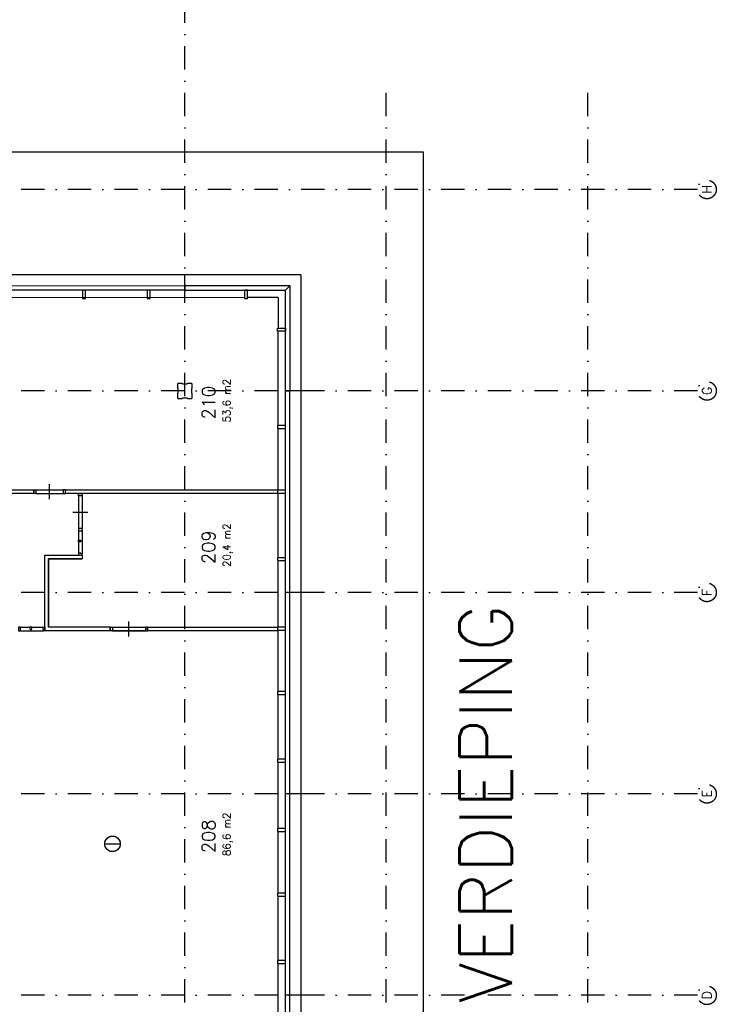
# Model space of a CAD drawing. Extents: x 36324 to 146208, y 143889 to 220609.
# Tile 16 of 21: x 127538 to 146208, y 164339 to 190730. Entities that reach past the tile are written whole.
import ezdxf
from ezdxf.enums import TextEntityAlignment as Align

# ---------------------------------------------------------------- set-up
doc = ezdxf.new("R2010")
doc.units = 0
doc.header["$LTSCALE"] = 100
doc.linetypes.add('B0302', pattern=[12.5, 6.25, -3.125, 0, -3.125])
doc.linetypes.add('B0701', pattern=[2.34375, 1.5625, -0.78125])
for name, color, linetype in [('Bouwkundig', 253, 'CONTINUOUS'), ('Bouwkundig tekst', 252, 'CONTINUOUS'), ('Stramien', 252, 'B0302')]:
    doc.layers.add(name, color=color, linetype=linetype)
doc.styles.add('bouwk tekst', font='romans.shx')
doc.styles.get("Standard").update_dxf_attribs({"font": 'romans.shx'})

msp = doc.modelspace()

# ---------------------------------------------------------------- linework, layer by layer
at = {"layer": 'Bouwkundig', "linetype": 'Continuous'}
for p, q in [((131963, 183594), (131963, 183894)), ((134443, 178130), (134443, 178030)), ((129966, 174450), (129966, 174350)), ((130966, 174450), (130966, 174350)), ((134443, 174450), (134443, 174350)), ((129816, 168640), (130235, 168640))]:
    msp.add_line(p, q, dxfattribs=at)
at = {"layer": 'Bouwkundig', "linetype": 'B0701'}
for p, q in [((131778, 180980), (131763, 180965)), ((131763, 180965), (131763, 180854)), ((131763, 180854), (131778, 180846)), ((131895, 180980), (131778, 180980)), ((131778, 180846), (131778, 180721)), ((131900, 180965), (131895, 180980)), ((132025, 180965), (131900, 180965)), ((132033, 180980), (132025, 180965)), ((132148, 180980), (132033, 180980)), ((132163, 180965), (132148, 180980)), ((132148, 180847), (132163, 180852)), ((132148, 180722), (132148, 180847)), ((132163, 180852), (132163, 180965)), ((131778, 180721), (131763, 180716)), ((131763, 180716), (131763, 180595)), ((131763, 180595), (131778, 180580)), ((131778, 180580), (131893, 180580)), ((131893, 180580), (131901, 180595)), ((131901, 180595), (132026, 180595)), ((132026, 180595), (132031, 180580)), ((132031, 180580), (132148, 180580)), ((132163, 180714), (132148, 180722)), ((132148, 180580), (132163, 180595)), ((132163, 180595), (132163, 180714))]:
    msp.add_line(p, q, dxfattribs=at)
at = {"layer": 'Bouwkundig', "linetype": 'Continuous'}
for points in [[(103963, 180466), (103963, 152780), (138363, 152780), (138363, 187180), (127177, 187180)], [(135077, 183894), (124063, 183894)], [(135077, 183894), (135077, 180780)], [(131963, 183594), (124042, 183590)], [(131963, 183480), (124042, 183476)], [(133561, 183280), (124049, 183276)], [(134463, 183280), (133641, 183280)], [(134463, 183280), (134463, 182458)], [(134463, 179850), (134463, 182378)], [(135077, 180780), (135077, 156066), (131963, 156066)], [(134663, 159180), (134663, 180780)], [(135077, 180780), (134663, 180780)], [(134663, 180780), (134777, 180780)], [(134777, 159180), (134777, 180780)], [(134463, 178120), (134463, 179770)], [(128338, 177880), (128338, 178080), (128338, 178280)], [(126563, 178130), (127913, 178130)], [(127913, 178030), (126563, 178030)], [(127913, 178130), (127913, 178030)], [(127973, 178130), (128703, 178130)], [(127973, 178030), (128703, 178031)], [(128763, 178130), (134443, 178130)], [(128763, 178030), (128763, 178130)], [(134443, 178030), (128763, 178030)], [(129113, 177970), (129113, 177090)], [(129213, 177970), (129213, 177090)], [(134463, 176310), (134463, 178040)], [(128963, 177530), (129163, 177530), (129363, 177530)], [(129113, 177030), (129113, 176781)], [(129213, 177045), (129213, 176765)], [(129213, 176766), (129213, 176746), (129173, 176746), (129173, 176731), (129113, 176731), (129113, 176781), (129173, 176781)], [(129113, 176731), (129113, 176430)], [(129173, 176765), (129213, 176765)], [(129213, 176746), (129213, 176415)], [(128213, 176380), (129213, 176380)], [(128213, 174350), (128213, 176380)], [(128213, 174350), (128213, 176380), (129213, 176380)], [(129213, 176374), (129207, 176380)], [(129213, 176380), (129213, 176280)], [(129213, 176280), (128313, 176280)], [(128313, 176280), (128313, 174450)], [(128313, 174450), (128313, 176280), (129213, 176280)], [(134463, 174450), (134463, 176230)], [(135077, 175380), (134663, 175380)], [(127563, 174450), (127812, 174450)], [(127827, 174350), (127847, 174350), (127847, 174390), (127862, 174390), (127862, 174450), (127812, 174450), (127812, 174390)], [(127862, 174450), (128163, 174450)], [(129966, 174450), (128313, 174450)], [(130026, 174450), (130906, 174450)], [(130466, 174200), (130466, 174400), (130466, 174600)], [(130966, 174450), (134443, 174450)], [(127548, 174350), (127828, 174350)], [(127828, 174390), (127812, 174390)], [(127828, 174390), (127828, 174350)], [(127847, 174350), (128178, 174350)], [(129966, 174350), (128212, 174350)], [(130931, 174350), (130001, 174350)], [(130026, 174350), (130906, 174351)], [(134443, 174350), (130966, 174350)], [(134463, 172720), (134463, 174370)], [(134463, 170910), (134463, 172640)], [(134463, 169050), (134463, 170830)], [(135077, 169980), (134663, 169980)], [(134463, 167320), (134463, 168970)], [(134463, 165510), (134463, 167240)], [(134463, 163650), (134463, 165430)], [(135077, 164580), (134663, 164580)]]:
    msp.add_lwpolyline(points, dxfattribs=at)
for points in [[(129303, 183480), (129223, 183480), (129223, 183260), (129303, 183260)], [(131033, 183480), (130953, 183480), (130953, 183260), (131033, 183260)], [(134777, 183594), (131963, 183594), (131963, 183480), (134663, 183480)], [(133641, 183480), (133561, 183480), (133561, 183260), (133641, 183260)], [(134777, 183594), (134777, 180780), (134663, 180780), (134663, 183480)], [(134663, 182458), (134663, 182378), (134443, 182378), (134443, 182458)], [(134663, 179770), (134663, 179850), (134443, 179850), (134443, 179770)], [(127913, 178130), (127973, 178130), (127973, 178030), (127913, 178030)], [(128763, 178130), (128703, 178130), (128703, 178031), (128763, 178031)], [(129213, 178030), (129213, 177970), (129113, 177970), (129113, 178030)], [(134663, 178040), (134663, 178120), (134443, 178120), (134443, 178040)], [(129213, 177030), (129213, 177090), (129113, 177090), (129113, 177030)], [(129213, 176380), (129213, 176415), (129173, 176415), (129173, 176430), (129113, 176430), (129113, 176380)], [(134663, 176230), (134663, 176310), (134443, 176310), (134443, 176230)], [(127563, 174450), (127503, 174450), (127503, 174351), (127563, 174351)], [(128213, 174350), (128178, 174350), (128178, 174390), (128163, 174390), (128163, 174450), (128213, 174450)], [(129966, 174450), (130026, 174450), (130026, 174350), (129966, 174350)], [(130966, 174450), (130906, 174450), (130906, 174351), (130966, 174351)], [(134663, 174370), (134663, 174450), (134443, 174450), (134443, 174370)], [(134663, 172640), (134663, 172720), (134443, 172720), (134443, 172640)], [(134663, 170830), (134663, 170910), (134443, 170910), (134443, 170830)], [(134663, 168970), (134663, 169050), (134443, 169050), (134443, 168970)], [(134663, 167240), (134663, 167320), (134443, 167320), (134443, 167240)], [(134663, 165430), (134663, 165510), (134443, 165510), (134443, 165430)]]:
    msp.add_lwpolyline(points, close=True, dxfattribs=at)
for radius in [209, 208]:
    msp.add_circle((130025, 168640), radius, dxfattribs=at)
at = {"layer": 'Stramien'}
for p, q in [((131963, 144389), (131963, 220481)), ((137363, 144389), (137363, 188947)), ((142763, 144389), (142763, 188947)), ((145708, 186180), (36324, 186180)), ((145708, 180780), (36324, 180780)), ((145708, 175380), (36324, 175380)), ((145708, 169980), (36324, 169980)), ((145708, 164580), (36324, 164580))]:
    msp.add_line(p, q, dxfattribs=at)
for centre in [(145958, 186180), (145958, 180780), (145958, 175380), (145958, 169980), (145958, 164580)]:
    msp.add_circle(centre, 250, dxfattribs=at)

# ---------------------------------------------------------------- texts
at = {"layer": 'Bouwkundig tekst', "linetype": 'Continuous'}
for s, height, p in [('210', 350, (132775, 180014)), ('209', 350, (132775, 176141)), ('2e VERDIEPING', 1400, (140724, 161134)), ('208', 350, (132775, 168390))]:
    msp.add_text(s, height=height, rotation=90, dxfattribs=at).set_placement(p)
at = {"layer": 'Bouwkundig tekst', "linetype": 'Continuous', "char_height": 200, "width": 1805, "attachment_point": 1, "rotation": 90, "style": 'bouwk tekst'}
for s, insert in [('53,6 m2', (132985, 179936)), ('20,4 m2', (132985, 176063)), ('86,6 m2', (132985, 168312))]:
    msp.add_mtext(s, dxfattribs=dict(at, insert=insert))
at = {"layer": 'Stramien', "style": 'bouwk tekst'}
for s, p in [('H', (145958, 186180)), ('G', (145958, 180781)), ('F', (145958, 175380)), ('E', (145958, 169981)), ('D', (145958, 164581))]:
    msp.add_text(s, height=250, rotation=90, dxfattribs=at).set_placement(p, align=Align.MIDDLE)

doc.saveas('drawing.dxf')
